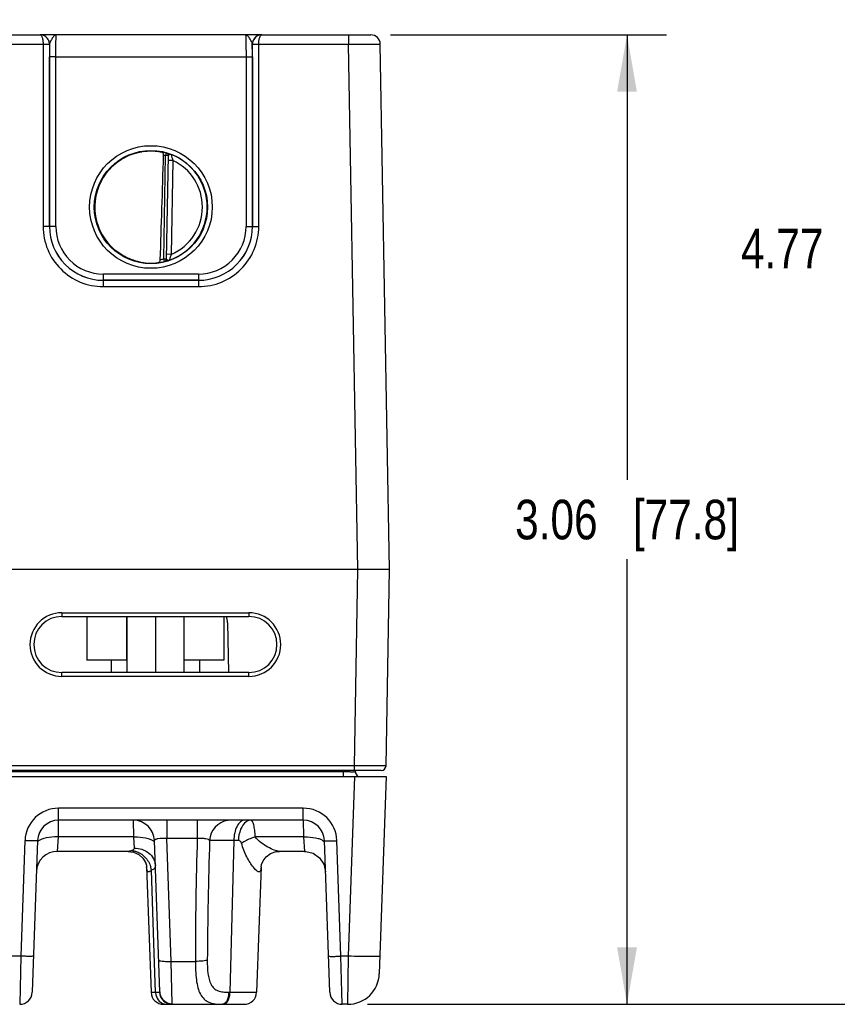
# Model space of a CAD drawing. Header units: inches. Extents: x 0 to 34, y 0 to 22.
# Tile 94 of 133: x 23.2 to 25.8, y 8.3 to 11.4. Entities that reach past the tile are written whole.
import ezdxf

# ---------------------------------------------------------------- set-up
doc = ezdxf.new("R2010")
doc.units = ezdxf.units.IN
doc.header["$LTSCALE"] = 1.87
doc.header["$MEASUREMENT"] = 0
doc.layers.get('0').update_dxf_attribs({"linetype": 'CONTINUOUS'})
doc.layers.add('02___PRT_ALL_AXES', color=7, linetype='CONTINUOUS')
doc.layers.add('DIMENSIONS', color=7, linetype='CONTINUOUS')
doc.styles.get("Standard").update_dxf_attribs({"font": 'txt', "width": 0.8})
doc.dimstyles.new('DIMSTYLE_1', dxfattribs={"dimtxt": 0.125, "dimasz": 0.18, "dimexe": 0.125, "dimexo": 0.0625, "dimgap": 0.0625, "dimtad": 0, "dimtih": 1, "dimtoh": 1, "dimzin": 4, "dimdsep": 46, "dimtxsty": 'STANDARD', "dimblk": '_FILLED', "dimblk1": '_FILLED', "dimblk2": '_FILLED', "dimcen": 0.09, "dimadec": 0, "dimazin": 0, "dimtp": 0.001, "dimtm": 0.001, "dimtfac": 1, "dimtofl": 0, "dimtmove": 0, "dimatfit": 3, "dimldrblk": '_FILLED', "dimfxl": 1, "dimtolj": 1, "dimtzin": 4, "dimarcsym": 0})

# ---------------------------------------------------------------- blocks, each defined once
blk = doc.blocks.new('_FILLED')
at = {"color": 0, "linetype": 'BYBLOCK'}
blk.add_solid([(0, 0), (-1, 0.174), (-1, -0.174)], dxfattribs=at)
blk = doc.blocks.new('*D16')
at = {"layer": 'DIMENSIONS', "color": 2, "linetype": 'CONTINUOUS'}
for p, q in [((24.3463, 11.3646), (25.2178, 11.3646)), ((25.0928, 11.3646), (25.0928, 9.9587)), ((25.0928, 8.3027), (25.0928, 9.7087)), ((24.2734, 8.3027), (25.2178, 8.3027))]:
    blk.add_line(p, q, dxfattribs=at)
at = {"layer": 'DIMENSIONS', "color": 2, "linetype": 'CONTINUOUS', "xscale": 0.18, "yscale": 0.18, "zscale": 0.18}
for p, rotation in [((25.0928, 11.3646), 90), ((25.0928, 8.3027), 270)]:
    blk.add_blockref('_FILLED', p, dxfattribs=dict(at, rotation=rotation))
at = {"layer": 'DIMENSIONS', "color": 2, "linetype": 'CONTINUOUS', "insert": (25.0928, 9.8962), "char_height": 0.125, "width": 1.125, "attachment_point": 2, "line_spacing_factor": 0.9}
blk.add_mtext('3.06{\\Ftxt.shx;\\W1.000000;\\H0.125000; }[77.8]', dxfattribs=at)
blk = doc.blocks.new('*D17')
at = {"layer": 'DIMENSIONS', "color": 2, "linetype": 'CONTINUOUS'}
for p, q in [((14.7719, 13.0761), (25.9678, 13.0761)), ((25.8428, 13.0761), (25.8428, 10.8144)), ((25.8428, 8.3027), (25.8428, 10.5644)), ((24.2734, 8.3027), (25.9678, 8.3027))]:
    blk.add_line(p, q, dxfattribs=at)
at = {"layer": 'DIMENSIONS', "color": 2, "linetype": 'CONTINUOUS', "xscale": 0.18, "yscale": 0.18, "zscale": 0.18}
for p, rotation in [((25.8428, 13.0761), 90), ((25.8428, 8.3027), 270)]:
    blk.add_blockref('_FILLED', p, dxfattribs=dict(at, rotation=rotation))
at = {"layer": 'DIMENSIONS', "color": 2, "linetype": 'CONTINUOUS', "insert": (25.8428, 10.7519), "char_height": 0.125, "width": 1.225, "attachment_point": 2, "line_spacing_factor": 0.9}
blk.add_mtext('4.77{\\Ftxt.shx;\\W1.000000;\\H0.125000; }[121.2]', dxfattribs=at)

msp = doc.modelspace()

# ---------------------------------------------------------------- linework, layer by layer
at = {"color": 7, "linetype": 'CONTINUOUS'}
for p, q in [((22.885, 11.3646), (23.2396, 11.3646)), ((23.9399, 11.3646), (23.2397, 11.3646)), ((23.2413, 11.3646), (23.2398, 11.3646)), ((23.94, 11.3646), (24.2838, 11.3646)), ((24.2138, 11.3646), (24.2138, 11.3348)), ((22.8752, 11.3348), (23.2494, 11.3348)), ((23.2494, 11.3348), (23.2494, 10.7593)), ((23.2494, 11.3348), (23.2694, 11.3348)), ((23.2494, 11.3347), (23.2684, 11.3347)), ((23.2684, 11.3347), (23.2694, 11.3346)), ((23.2697, 11.3346), (23.2694, 11.3346)), ((23.2694, 11.3346), (23.2694, 10.7592)), ((23.27, 11.3365), (23.2697, 11.3346)), ((23.9099, 11.3346), (23.9096, 11.3365)), ((23.9102, 11.3346), (23.9099, 11.3346)), ((23.9102, 11.3348), (23.9302, 11.3348)), ((23.9102, 11.3346), (23.9112, 11.3347)), ((23.9102, 10.7592), (23.9102, 11.3346)), ((23.9112, 11.3347), (23.9302, 11.3347)), ((23.9302, 11.3348), (24.2138, 11.3348)), ((23.9302, 10.7593), (23.9302, 11.3348)), ((24.2138, 11.3348), (24.3138, 11.3352)), ((24.2428, 9.6756), (24.2138, 11.3348)), ((24.3428, 9.6756), (24.3138, 11.3352)), ((23.2695, 10.7593), (23.2696, 11.2954)), ((23.2896, 11.2953), (23.2696, 11.2954)), ((23.2895, 10.7591), (23.2896, 11.2953)), ((23.2896, 11.2953), (23.89, 11.2953)), ((23.89, 11.2953), (23.91, 11.2954)), ((23.89, 11.2953), (23.8901, 10.7591)), ((23.91, 11.2954), (23.9101, 10.7593)), ((23.6306, 10.6568), (23.6363, 10.9831)), ((23.6384, 10.9906), (23.6363, 10.9831)), ((23.6441, 10.9829), (23.6363, 10.9831)), ((23.6384, 10.991), (23.6384, 10.9906)), ((23.6441, 10.9833), (23.6384, 10.6563)), ((23.6589, 10.9679), (23.6439, 10.9681)), ((23.6589, 10.9679), (23.6537, 10.6712)), ((23.2694, 10.7592), (23.2494, 10.7593)), ((23.2695, 10.7593), (23.2694, 10.7592)), ((23.2895, 10.7591), (23.2695, 10.7593)), ((23.8901, 10.7591), (23.9101, 10.7593)), ((23.9101, 10.7593), (23.9102, 10.7592)), ((23.9102, 10.7592), (23.9302, 10.7593)), ((23.6537, 10.6712), (23.6387, 10.6714)), ((23.6306, 10.6568), (23.6384, 10.6566)), ((23.6325, 10.6491), (23.6306, 10.6568)), ((23.6325, 10.6488), (23.635, 10.6492)), ((23.6325, 10.6491), (23.6325, 10.6488)), ((23.6384, 10.6563), (23.6388, 10.6554)), ((23.6388, 10.6554), (23.64, 10.6545)), ((23.7402, 10.6091), (23.4394, 10.6091)), ((23.4394, 10.6091), (23.4394, 10.5893)), ((23.7402, 10.6091), (23.7402, 10.5893)), ((23.4394, 10.5893), (23.4393, 10.5892)), ((23.4393, 10.5892), (23.7403, 10.5892)), ((23.4393, 10.5892), (23.4393, 10.5693)), ((23.7402, 10.5893), (23.4394, 10.5893)), ((23.7402, 10.5893), (23.7403, 10.5892)), ((23.7403, 10.5892), (23.7403, 10.5693)), ((23.4393, 10.5693), (23.7403, 10.5693)), ((24.2428, 9.6756), (15.4209, 9.6756)), ((24.232, 9.0563), (24.2428, 9.6756)), ((24.332, 9.0563), (24.3428, 9.6756)), ((23.3085, 9.5394), (23.8991, 9.5394)), ((23.3085, 9.5394), (23.3085, 9.5276)), ((23.3085, 9.5276), (23.8991, 9.5276)), ((23.3878, 9.5276), (23.3878, 9.3896)), ((23.513, 9.5276), (23.513, 9.3896)), ((23.5138, 9.5276), (23.5138, 9.3504)), ((23.6038, 9.5276), (23.6038, 9.3504)), ((23.6938, 9.5276), (23.6938, 9.3504)), ((23.8198, 9.5276), (23.8198, 9.3896)), ((23.8991, 9.5394), (23.8991, 9.5276)), ((23.5138, 9.3896), (23.3878, 9.3896)), ((23.4643, 9.3896), (23.4643, 9.3504)), ((23.8198, 9.3896), (23.6938, 9.3896)), ((23.7433, 9.3896), (23.7433, 9.3504)), ((23.8991, 9.3504), (23.3085, 9.3504)), ((23.3085, 9.3382), (23.3085, 9.3504)), ((23.8991, 9.3382), (23.3085, 9.3382)), ((23.8991, 9.3382), (23.8991, 9.3504)), ((24.232, 9.0563), (15.4207, 9.0563)), ((24.232, 9.0415), (24.232, 9.0563)), ((12.5547, 9.0219), (24.3326, 9.0219)), ((24.1962, 9.0365), (15.0869, 9.0365)), ((24.317, 9.0415), (15.4197, 9.0415)), ((24.1962, 9.0365), (24.1961, 9.0415)), ((24.1962, 9.0365), (24.1962, 9.0219)), ((24.2326, 9.0219), (24.2128, 8.4546)), ((24.2355, 9.0365), (24.2354, 9.0417)), ((24.3326, 9.0219), (24.3108, 8.3992)), ((24.0708, 8.9221), (23.2985, 8.9221)), ((23.2985, 8.8842), (23.2985, 8.9221)), ((24.0708, 8.8842), (24.0708, 8.9221)), ((23.2982, 8.8314), (23.2985, 8.8842)), ((24.0708, 8.8842), (23.2985, 8.8842)), ((23.5341, 8.8842), (23.5344, 8.8314)), ((23.6399, 8.8842), (23.6399, 8.8265)), ((23.7361, 8.8842), (23.7361, 8.8265)), ((24.0708, 8.8842), (24.0711, 8.8314)), ((23.1922, 8.8196), (23.1795, 8.4546)), ((23.2316, 8.8196), (23.2148, 8.3407)), ((23.295, 8.7857), (23.2982, 8.8314)), ((23.5344, 8.8314), (23.2982, 8.8314)), ((23.5344, 8.8314), (23.5368, 8.796)), ((23.6177, 8.342), (23.601, 8.8196)), ((23.7361, 8.8265), (23.6399, 8.8265)), ((23.6535, 8.4382), (23.6399, 8.8265)), ((23.8512, 8.8196), (23.8385, 8.3407)), ((23.8659, 8.8196), (23.8512, 8.8196)), ((24.0711, 8.8314), (23.9193, 8.8314)), ((24.0711, 8.8314), (24.0743, 8.7857)), ((24.1327, 8.8199), (24.1353, 8.8175)), ((24.1544, 8.3407), (24.1377, 8.8196)), ((24.1898, 8.4546), (24.1771, 8.8196)), ((23.518, 8.7857), (23.295, 8.7857)), ((23.518, 8.7857), (23.535, 8.7832)), ((23.535, 8.7832), (23.5515, 8.7754)), ((24.0743, 8.7857), (23.9956, 8.7857)), ((23.5719, 8.7517), (23.5722, 8.7512)), ((23.5758, 8.7401), (23.5763, 8.7367)), ((23.5763, 8.7365), (23.5901, 8.3407)), ((23.6002, 8.4642), (23.5914, 8.7258)), ((23.9373, 8.7365), (23.9235, 8.3407)), ((23.9373, 8.7364), (23.9374, 8.7368)), ((23.9374, 8.7368), (23.9374, 8.7372)), ((23.6043, 8.3407), (23.6002, 8.4642)), ((23.1795, 8.4546), (23.1098, 8.4546)), ((23.1795, 8.4546), (23.1755, 8.3027)), ((23.6535, 8.4382), (23.73, 8.4382)), ((23.657, 8.3044), (23.6535, 8.4382)), ((24.2128, 8.4546), (24.1898, 8.4546)), ((24.1938, 8.3027), (24.1898, 8.4546)), ((24.2128, 8.4546), (24.2109, 8.3027)), ((23.5901, 8.3407), (23.6043, 8.3407)), ((23.6043, 8.3407), (23.6171, 8.3406)), ((23.8353, 8.3406), (23.8385, 8.3407)), ((23.8385, 8.3407), (23.9235, 8.3407)), ((23.6295, 8.3027), (23.8842, 8.3027)), ((24.2109, 8.3027), (24.1938, 8.3027))]:
    msp.add_line(p, q, dxfattribs=at)
for points in [[(23.5515, 8.7754), (23.5639, 8.7643), (23.5716, 8.7524), (23.5753, 8.7424), (23.5757, 8.7408)], [(23.9373, 8.7364), (23.9374, 8.7373), (23.9388, 8.7443), (23.9438, 8.7559), (23.9534, 8.7683), (23.9676, 8.7787), (23.9853, 8.7848), (23.9956, 8.7857)], [(24.0743, 8.7857), (24.0789, 8.7856), (24.1024, 8.7795), (24.1222, 8.7655), (24.1357, 8.7452), (24.1411, 8.7215)], [(23.5722, 8.7512), (23.5755, 8.7416), (23.5758, 8.7401)], [(23.5757, 8.7408), (23.5763, 8.7371), (23.5763, 8.7364)], [(23.9374, 8.7372), (23.9387, 8.7439), (23.9388, 8.744)]]:
    msp.add_lwpolyline(points, dxfattribs=at)
for centre, radius in [((23.5898, 10.8208), 0.1937), ((23.5898, 10.8206), 0.1787)]:
    msp.add_circle(centre, radius, dxfattribs=at)
for centre, radius, start, end in [((23.2396, 11.3614), 0.00327, 87.8599, 89.9826), ((23.2397, 11.3347), 0.03, 86.0277, 89.9977), ((23.2397, 11.3346), 0.03, 82.5038, 86.0291), ((23.2397, 11.3347), 0.03, 0.2853, 82.4956), ((23.9399, 11.3347), 0.03, 97.5223, 179.7147), ((23.9399, 11.3346), 0.03, 94.3237, 97.5143), ((23.9399, 11.3346), 0.03, 90.0026, 94.3251), ((23.94, 11.3614), 0.00327, 90.0179, 92.1395), ((24.2838, 11.3346), 0.03, 1, 90), ((23.2394, 11.3346), 0.03, 359.9986, 0.2485), ((28.0628, 11.295), 4.7932, 179.5265, 179.9953), ((23.2398, 11.3346), 0.0299, 0, 0.29), ((23.9398, 11.3346), 0.0299, 179.71, 180), ((19.3724, 11.2961), 4.5376, 359.9915, 0.4867), ((23.9402, 11.3346), 0.03, 179.7515, 180.0014), ((23.5898, 10.8207), 0.1772, 97.5897, 260.4103), ((23.59, 10.8198), 0.1781, 97.6098, 99.3988), ((23.5898, 10.8209), 0.1766, 74.0133, 78.9223), ((23.5897, 10.8206), 0.169, 74.0143, 76.3145), ((23.6363, 10.9834), 0.00787, 359.0028, 74.0573), ((23.6363, 10.9831), 0.00787, 1.6021, 74.0232), ((23.6363, 10.9831), 0.00784, 359.0019, 1.612), ((23.5898, 10.8207), 0.1776, 359.9911, 68.799), ((23.9404, 11.0521), 0.2939, 192.9473, 196.6544), ((23.5898, 10.8207), 0.1626, 359.9909, 64.8568), ((23.5881, 10.8207), 0.1755, 180.0274, 181.9215), ((23.5898, 10.8207), 0.1776, 289.1913, 359.9989), ((23.5898, 10.8206), 0.1626, 293.1308, 0.0029), ((23.4393, 10.7593), 0.1899, 179.9889, 270.0019), ((23.4393, 10.7592), 0.1699, 179.9848, 270.0049), ((23.4394, 10.7593), 0.17, 179.9855, 269.9982), ((23.4394, 10.7591), 0.15, 179.9812, 270.0003), ((23.7402, 10.7593), 0.17, 270.0018, 0.0145), ((23.7402, 10.7591), 0.15, 269.9997, 0.0188), ((23.7403, 10.7593), 0.1899, 269.9981, 0.0111), ((23.7403, 10.7592), 0.1699, 269.9951, 0.0152), ((23.59, 10.8219), 0.1784, 259.0718, 260.3997), ((23.5885, 10.8119), 0.1683, 260.3451, 277.8085), ((23.5898, 10.8205), 0.1767, 277.0182, 283.9844), ((23.5897, 10.8208), 0.169, 280.1153, 283.9841), ((23.6306, 10.6564), 0.00787, 283.9402, 358.9971), ((23.6306, 10.6568), 0.00787, 283.9738, 356.3969), ((23.6306, 10.6568), 0.00784, 356.3871, 358.9981), ((23.3085, 9.4388), 0.1006, 90.0006, 269.9994), ((23.3085, 9.439), 0.0886, 90, 270), ((23.8991, 9.4388), 0.1006, 270.0003, 89.9997), ((23.8991, 9.439), 0.0886, 270, 90), ((24.317, 9.0565), 0.015, 270.0001, 359), ((24.2503, 9.0367), 0.0148, 181, 240.3333), ((23.2985, 8.8158), 0.1063, 90.0003, 177.9997), ((24.0708, 8.8158), 0.1063, 2.0026, 89.9973), ((23.2985, 8.8172), 0.0669, 90.0003, 177.9977), ((23.5341, 8.8172), 0.0669, 2, 90), ((23.8419, 8.8173), 0.0669, 98.0647, 177.9786), ((24.0708, 8.8172), 0.0669, 2.0112, 90), ((36.7115, 8.4304), 12.9815, 178.25135, 179.96552), ((39.9898, 8.321), 16.2225, 178.23871, 179.57212), ((23.295, 8.7188), 0.0669, 90, 177.64), ((23.5206, 8.7165), 0.0714, 7.5142, 16.5809), ((24.2109, 8.4027), 0.1, 270, 358), ((23.1755, 8.342), 0.0394, 269.9997, 357.9918), ((23.6295, 8.342), 0.0394, 182, 270), ((23.6459, 8.342), 0.0416, 181.8363, 184.9139), ((23.8842, 8.342), 0.0394, 270, 358), ((24.1938, 8.342), 0.0394, 182.0082, 270.0003), ((23.6407, 8.337), 0.0344, 251.9865, 256.4113), ((23.6567, 8.3438), 0.0393, 241.0957, 247.1547)]:
    msp.add_arc(centre, radius, start, end, dxfattribs=at)
msp.add_ellipse((23.6114, 13.578), major_axis=(0.078, 4.4688), ratio=0.01745, start_param=-2.283644, end_param=-2.189561, dxfattribs=at)
for points, knots in [([(23.2694, 11.3348), (23.2694, 11.3388), (23.2678, 11.3467), (23.261, 11.3567), (23.2511, 11.3632), (23.2434, 11.3646), (23.2396, 11.3646)], [0, 0, 0, 0, 0.256485, 0.508951, 0.756192, 1, 1, 1, 1]), ([(23.2397, 11.3646), (23.2404, 11.3646), (23.2418, 11.3641), (23.2436, 11.3622), (23.2452, 11.3595), (23.2466, 11.3558), (23.2478, 11.3514), (23.2491, 11.3443), (23.2494, 11.3387), (23.2494, 11.3348)], [0, 0, 0, 0, 0.058927, 0.132934, 0.228657, 0.347601, 0.48839, 0.647641, 1, 1, 1, 1]), ([(23.2911, 11.3646), (23.2902, 11.3646), (23.2881, 11.3642), (23.2852, 11.3623), (23.2824, 11.3594), (23.2795, 11.3557), (23.2767, 11.3513), (23.274, 11.3465), (23.2716, 11.3416), (23.2703, 11.3382), (23.27, 11.3365)], [0, 0, 0, 0, 0.078588, 0.169207, 0.278209, 0.406365, 0.550534, 0.704449, 0.858575, 1, 1, 1, 1]), ([(23.2896, 11.2953), (23.2896, 11.2998), (23.2896, 11.3087), (23.2897, 11.3215), (23.2898, 11.3317), (23.2899, 11.3392), (23.29, 11.3442), (23.2901, 11.3488), (23.2903, 11.3528), (23.2904, 11.3563), (23.2905, 11.3592), (23.2906, 11.3612), (23.2907, 11.3625), (23.2908, 11.3633), (23.2909, 11.3638), (23.291, 11.3643), (23.291, 11.3645), (23.2911, 11.3646), (23.2911, 11.3646)], [0, 0, 0, 0, 0.195368, 0.382973, 0.55569, 0.634386, 0.706958, 0.772718, 0.831042, 0.881376, 0.923246, 0.956259, 0.969347, 0.980118, 0.98855, 0.994633, 0.998383, 1, 1, 1, 1]), ([(23.8885, 11.3646), (23.8885, 11.3646), (23.8886, 11.3645), (23.8886, 11.3643), (23.8887, 11.3638), (23.8888, 11.3633), (23.8889, 11.3625), (23.889, 11.3612), (23.8891, 11.3592), (23.8892, 11.3563), (23.8893, 11.3528), (23.8895, 11.3488), (23.8896, 11.3442), (23.8897, 11.3392), (23.8898, 11.3317), (23.8899, 11.3215), (23.89, 11.3087), (23.89, 11.2998), (23.89, 11.2953)], [0, 0, 0, 0, 0.00163, 0.005392, 0.011478, 0.019909, 0.030679, 0.043767, 0.07678, 0.118649, 0.168982, 0.227304, 0.293062, 0.365632, 0.444325, 0.617036, 0.804634, 1, 1, 1, 1]), ([(23.9096, 11.3365), (23.9093, 11.3382), (23.908, 11.3416), (23.9056, 11.3465), (23.9029, 11.3513), (23.9001, 11.3557), (23.8972, 11.3594), (23.8944, 11.3623), (23.8915, 11.3642), (23.8894, 11.3646), (23.8885, 11.3646)], [0, 0, 0, 0, 0.141441, 0.295582, 0.449506, 0.593675, 0.721824, 0.830811, 0.921417, 1, 1, 1, 1]), ([(23.94, 11.3646), (23.9362, 11.3646), (23.9285, 11.3632), (23.9186, 11.3567), (23.9118, 11.3467), (23.9102, 11.3388), (23.9102, 11.3348)], [0, 0, 0, 0, 0.243807, 0.491046, 0.743515, 1, 1, 1, 1]), ([(23.9302, 11.3348), (23.9302, 11.3387), (23.9305, 11.3443), (23.9318, 11.3514), (23.933, 11.3558), (23.9344, 11.3595), (23.936, 11.3622), (23.9378, 11.3641), (23.9392, 11.3646), (23.9399, 11.3646)], [0, 0, 0, 0, 0.35236, 0.511612, 0.652403, 0.771347, 0.867068, 0.941073, 1, 1, 1, 1]), ([(23.4126, 10.8222), (23.4127, 10.8325), (23.4147, 10.8532), (23.423, 10.8831), (23.4364, 10.9112), (23.4545, 10.9365), (23.4767, 10.9583), (23.5023, 10.9758), (23.5306, 10.9887), (23.5507, 10.9938), (23.5609, 10.9955)], [0, 0, 0, 0, 0.124994, 0.249987, 0.374981, 0.49998, 0.624979, 0.749984, 0.87499, 1, 1, 1, 1]), ([(23.5664, 10.9964), (23.5717, 10.9971), (23.5908, 10.9987), (23.6102, 10.9971), (23.6237, 10.9942)], [0, 0, 0, 0, 0.279236, 1, 1, 1, 1]), ([(23.6297, 10.9848), (23.6297, 10.986), (23.6295, 10.9883), (23.6282, 10.9912), (23.6262, 10.9933), (23.6246, 10.994), (23.6237, 10.9942)], [0, 0, 0, 0, 0.29813, 0.561485, 0.78951, 1, 1, 1, 1]), ([(23.654, 10.9863), (23.653, 10.9867), (23.6509, 10.9874), (23.648, 10.9884), (23.6453, 10.9892), (23.643, 10.9899), (23.6414, 10.9904), (23.6403, 10.9907), (23.6396, 10.9908), (23.6392, 10.9909), (23.6388, 10.991), (23.6386, 10.991), (23.6384, 10.991), (23.6384, 10.991)], [0, 0, 0, 0, 0.209002, 0.401143, 0.572522, 0.719607, 0.838965, 0.887207, 0.927301, 0.958883, 0.981641, 0.995322, 1, 1, 1, 1]), ([(23.654, 10.9863), (23.653, 10.9866), (23.6513, 10.9867), (23.6492, 10.9862), (23.6477, 10.9858), (23.6463, 10.9853), (23.645, 10.9847), (23.6442, 10.9839), (23.6441, 10.9833)], [0, 0, 0, 0, 0.296253, 0.448699, 0.596767, 0.731961, 0.846449, 1, 1, 1, 1]), ([(23.5562, 10.6468), (23.5465, 10.6487), (23.5272, 10.6541), (23.5002, 10.6669), (23.4757, 10.6841), (23.4544, 10.7052), (23.437, 10.7295), (23.4238, 10.7564), (23.4154, 10.7851), (23.4131, 10.8049), (23.4127, 10.8148)], [0, 0, 0, 0, 0.125009, 0.250015, 0.37502, 0.500019, 0.625017, 0.750011, 0.875004, 1, 1, 1, 1]), ([(23.6537, 10.6712), (23.653, 10.6691), (23.651, 10.6631), (23.6493, 10.657), (23.6482, 10.653)], [0, 0, 0, 0, 0.346233, 1, 1, 1, 1]), ([(23.6114, 10.6452), (23.6123, 10.6453), (23.6143, 10.6459), (23.6169, 10.6478), (23.6188, 10.6507), (23.6194, 10.6531), (23.6194, 10.6544)], [0, 0, 0, 0, 0.224287, 0.456533, 0.713042, 1, 1, 1, 1]), ([(23.635, 10.6492), (23.6362, 10.6495), (23.6385, 10.6509), (23.6397, 10.6532), (23.64, 10.6545)], [0, 0, 0, 0, 0.490097, 1, 1, 1, 1]), ([(23.635, 10.6492), (23.6369, 10.6496), (23.6413, 10.6507), (23.6457, 10.6521), (23.6482, 10.653)], [0, 0, 0, 0, 0.415281, 1, 1, 1, 1]), ([(23.64, 10.6545), (23.6406, 10.6542), (23.6418, 10.6536), (23.6445, 10.6528), (23.6468, 10.6525), (23.6482, 10.653)], [0, 0, 0, 0, 0.226855, 0.484828, 1, 1, 1, 1]), ([(24.3428, 9.6756), (24.3426, 9.6756), (24.342, 9.6756), (24.3395, 9.6756), (24.334, 9.6755), (24.3249, 9.6755), (24.3069, 9.6754), (24.2856, 9.6754), (24.2653, 9.6755), (24.2526, 9.6755), (24.2461, 9.6756), (24.2428, 9.6756)], [0, 0, 0, 0, 0.004826, 0.01923, 0.076142, 0.168554, 0.292918, 0.617335, 0.804919, 0.901987, 1, 1, 1, 1]), ([(24.332, 9.0563), (24.332, 9.0562), (24.3319, 9.0563), (24.3319, 9.0562), (24.3317, 9.0562), (24.3315, 9.0562), (24.3312, 9.0562), (24.3307, 9.0562), (24.33, 9.0562), (24.3289, 9.0562), (24.3276, 9.0562), (24.3261, 9.0562), (24.3236, 9.0562), (24.3199, 9.0562), (24.3149, 9.0562), (24.3091, 9.0561), (24.3025, 9.0561), (24.2952, 9.0561), (24.2844, 9.0562), (24.2698, 9.0562), (24.2513, 9.0562), (24.2385, 9.0562), (24.232, 9.0563)], [0, 0, 0, 0, 0.000309, 0.001216, 0.002722, 0.004829, 0.007536, 0.010839, 0.019232, 0.029986, 0.043077, 0.058473, 0.076137, 0.118094, 0.168544, 0.227001, 0.292904, 0.365616, 0.444439, 0.617324, 0.804913, 1, 1, 1, 1]), ([(24.2355, 9.0365), (24.2355, 9.0364), (24.2351, 9.0365), (24.2347, 9.0364), (24.2337, 9.0364), (24.2318, 9.0363), (24.2284, 9.0364), (24.2236, 9.0363), (24.2177, 9.0364), (24.2085, 9.0364), (24.2012, 9.0364), (24.1962, 9.0365)], [0, 0, 0, 0, 0.004927, 0.019406, 0.043294, 0.076408, 0.168846, 0.293238, 0.444695, 0.61748, 1, 1, 1, 1]), ([(23.8857, 8.8842), (23.8811, 8.8842), (23.8706, 8.8795), (23.8602, 8.8644), (23.8531, 8.8437), (23.8514, 8.8279), (23.8512, 8.8196)], [0, 0, 0, 0, 0.17497, 0.400099, 0.682156, 1, 1, 1, 1]), ([(23.8908, 8.8793), (23.8826, 8.8738), (23.8699, 8.8539), (23.8662, 8.8318), (23.8659, 8.8196)], [0, 0, 0, 0, 0.44557, 1, 1, 1, 1]), ([(23.9057, 8.8842), (23.9044, 8.8842), (23.8991, 8.8837), (23.8941, 8.8815), (23.8908, 8.8793)], [0, 0, 0, 0, 0.240977, 1, 1, 1, 1]), ([(23.9193, 8.8314), (23.9189, 8.8386), (23.9178, 8.8515), (23.9155, 8.8663), (23.9127, 8.8756), (23.9106, 8.8807), (23.9077, 8.8842), (23.9057, 8.8842)], [0, 0, 0, 0, 0.38432, 0.689837, 0.805392, 0.894271, 1, 1, 1, 1]), ([(23.2316, 8.8196), (23.2316, 8.8193), (23.23, 8.8194), (23.2283, 8.819), (23.2244, 8.819), (23.2197, 8.819), (23.2138, 8.819), (23.2045, 8.8192), (23.1972, 8.8194), (23.1922, 8.8196)], [0, 0, 0, 0, 0.020389, 0.077486, 0.169968, 0.294095, 0.445312, 0.617961, 1, 1, 1, 1]), ([(23.2512, 8.8265), (23.2476, 8.8254), (23.2414, 8.8232), (23.2358, 8.8196), (23.234, 8.8175)], [0, 0, 0, 0, 0.57259, 1, 1, 1, 1]), ([(23.2982, 8.8314), (23.2939, 8.8315), (23.2781, 8.8315), (23.2622, 8.8297), (23.2512, 8.8265)], [0, 0, 0, 0, 0.272895, 1, 1, 1, 1]), ([(23.5344, 8.8314), (23.5387, 8.8315), (23.5544, 8.8315), (23.5704, 8.8297), (23.5814, 8.8265)], [0, 0, 0, 0, 0.272899, 1, 1, 1, 1]), ([(23.5814, 8.8265), (23.585, 8.8254), (23.5911, 8.8232), (23.5967, 8.8196), (23.5986, 8.8175)], [0, 0, 0, 0, 0.572613, 1, 1, 1, 1]), ([(23.6399, 8.8265), (23.6306, 8.8271), (23.6195, 8.8272), (23.6074, 8.8244), (23.6035, 8.823), (23.6009, 8.821), (23.601, 8.8196)], [0, 0, 0, 0, 0.687887, 0.806691, 0.896773, 1, 1, 1, 1]), ([(23.775, 8.8196), (23.7748, 8.8211), (23.7704, 8.8239), (23.7624, 8.8256), (23.7502, 8.8269), (23.741, 8.8268), (23.7361, 8.8265)], [0, 0, 0, 0, 0.110424, 0.322731, 0.63247, 1, 1, 1, 1]), ([(23.8512, 8.8196), (23.8411, 8.8197), (23.8231, 8.8198), (23.7998, 8.8201), (23.7846, 8.8197), (23.7772, 8.82), (23.775, 8.8196)], [0, 0, 0, 0, 0.399366, 0.710569, 0.914866, 1, 1, 1, 1]), ([(23.8758, 8.8116), (23.8752, 8.8139), (23.8727, 8.8182), (23.868, 8.8196), (23.8659, 8.8196)], [0, 0, 0, 0, 0.526709, 1, 1, 1, 1]), ([(23.9193, 8.8314), (23.9153, 8.8301), (23.9002, 8.8249), (23.8857, 8.818), (23.8758, 8.8116)], [0, 0, 0, 0, 0.263549, 1, 1, 1, 1]), ([(23.9373, 8.7364), (23.9372, 8.7342), (23.937, 8.7304), (23.9359, 8.7255), (23.934, 8.7218), (23.9304, 8.7208), (23.9266, 8.7223), (23.9204, 8.727), (23.9122, 8.7365), (23.902, 8.7511), (23.888, 8.7758), (23.8796, 8.7967), (23.8758, 8.8116)], [0, 0, 0, 0, 0.0518, 0.09148, 0.119777, 0.143221, 0.172835, 0.21358, 0.32641, 0.470514, 0.634997, 1, 1, 1, 1]), ([(23.9956, 8.7857), (23.9899, 8.7857), (23.9772, 8.79), (23.9581, 8.7992), (23.9374, 8.8125), (23.9244, 8.8242), (23.9193, 8.8314)], [0, 0, 0, 0, 0.186465, 0.431528, 0.70677, 1, 1, 1, 1]), ([(24.0711, 8.8314), (24.0754, 8.8315), (24.0912, 8.8315), (24.1071, 8.8297), (24.1181, 8.8265)], [0, 0, 0, 0, 0.272899, 1, 1, 1, 1]), ([(24.1181, 8.8265), (24.1196, 8.8261), (24.1247, 8.8244), (24.1296, 8.8221), (24.1327, 8.8199)], [0, 0, 0, 0, 0.289098, 1, 1, 1, 1]), ([(24.1377, 8.8196), (24.1377, 8.8193), (24.1393, 8.8194), (24.141, 8.819), (24.1449, 8.819), (24.1496, 8.819), (24.1555, 8.819), (24.1648, 8.8192), (24.172, 8.8194), (24.1771, 8.8196)], [0, 0, 0, 0, 0.020389, 0.077486, 0.169968, 0.294095, 0.445312, 0.617961, 1, 1, 1, 1]), ([(23.53, 8.7881), (23.5289, 8.7877), (23.525, 8.7866), (23.5209, 8.7857), (23.518, 8.7857)], [0, 0, 0, 0, 0.282276, 1, 1, 1, 1]), ([(23.5368, 8.796), (23.5369, 8.7943), (23.5356, 8.7902), (23.5319, 8.7887), (23.53, 8.7881)], [0, 0, 0, 0, 0.456024, 1, 1, 1, 1]), ([(23.53, 8.7881), (23.5337, 8.7877), (23.5488, 8.7847), (23.5626, 8.7761), (23.5707, 8.7679)], [0, 0, 0, 0, 0.244663, 1, 1, 1, 1]), ([(23.5368, 8.796), (23.5532, 8.7961), (23.5787, 8.7883), (23.5993, 8.7637), (23.6034, 8.7487), (23.6037, 8.7414)], [0, 0, 0, 0, 0.522494, 0.766899, 1, 1, 1, 1]), ([(23.6037, 8.7414), (23.6038, 8.7381), (23.6017, 8.7306), (23.5949, 8.7271), (23.5914, 8.7258)], [0, 0, 0, 0, 0.46314, 1, 1, 1, 1]), ([(23.5914, 8.7258), (23.5903, 8.7249), (23.5883, 8.7233), (23.5853, 8.7216), (23.5825, 8.7209), (23.5789, 8.7222), (23.5768, 8.7284), (23.5764, 8.7333), (23.5763, 8.7364)], [0, 0, 0, 0, 0.152567, 0.274779, 0.369386, 0.450938, 0.661345, 1, 1, 1, 1]), ([(23.2188, 8.4546), (23.2188, 8.4544), (23.2173, 8.4545), (23.2155, 8.4541), (23.2117, 8.4541), (23.207, 8.454), (23.201, 8.4541), (23.1918, 8.4543), (23.1845, 8.4545), (23.1795, 8.4546)], [0, 0, 0, 0, 0.020389, 0.077485, 0.169968, 0.294095, 0.445312, 0.61796, 1, 1, 1, 1]), ([(23.6141, 8.4423), (23.6142, 8.4419), (23.6153, 8.4409), (23.6191, 8.4397), (23.6271, 8.4386), (23.6392, 8.438), (23.6485, 8.438), (23.6535, 8.4382)], [0, 0, 0, 0, 0.032419, 0.093366, 0.309008, 0.626514, 1, 1, 1, 1]), ([(23.7678, 8.4422), (23.7661, 8.4413), (23.7613, 8.4403), (23.7488, 8.4386), (23.7379, 8.4382), (23.73, 8.4382)], [0, 0, 0, 0, 0.147999, 0.379667, 1, 1, 1, 1]), ([(23.73, 8.4382), (23.73, 8.4187), (23.7309, 8.3906), (23.7372, 8.3559), (23.7448, 8.3349), (23.7566, 8.3185), (23.7732, 8.3081), (23.7933, 8.3033), (23.8076, 8.3027), (23.8153, 8.3027)], [0, 0, 0, 0, 0.314555, 0.450403, 0.568027, 0.670846, 0.769579, 0.876994, 1, 1, 1, 1]), ([(23.7678, 8.4422), (23.7677, 8.4282), (23.7683, 8.4078), (23.7727, 8.3821), (23.7785, 8.3657), (23.7881, 8.3526), (23.8018, 8.3445), (23.8179, 8.341), (23.8293, 8.3406), (23.8353, 8.3406)], [0, 0, 0, 0, 0.293726, 0.427244, 0.547414, 0.655463, 0.760692, 0.87425, 1, 1, 1, 1]), ([(24.1505, 8.4546), (24.1505, 8.4544), (24.152, 8.4545), (24.1537, 8.4541), (24.1576, 8.4541), (24.1623, 8.454), (24.1682, 8.4541), (24.1775, 8.4543), (24.1848, 8.4545), (24.1898, 8.4546)], [0, 0, 0, 0, 0.020389, 0.077486, 0.169968, 0.294095, 0.445312, 0.617961, 1, 1, 1, 1]), ([(24.3128, 8.4546), (24.3128, 8.4544), (24.3119, 8.4542), (24.3106, 8.454), (24.3081, 8.4537), (24.3032, 8.4534), (24.2948, 8.4532), (24.2826, 8.4532), (24.2676, 8.4533), (24.2441, 8.4537), (24.2256, 8.4542), (24.2128, 8.4546)], [0, 0, 0, 0, 0.005911, 0.020689, 0.044676, 0.077779, 0.170232, 0.294319, 0.445488, 0.618082, 1, 1, 1, 1]), ([(23.6044, 8.3384), (23.6051, 8.3309), (23.6103, 8.316), (23.6232, 8.3066), (23.63, 8.3043)], [0, 0, 0, 0, 0.512056, 1, 1, 1, 1]), ([(23.6171, 8.3406), (23.6174, 8.3406), (23.6177, 8.3413), (23.6177, 8.3418), (23.6177, 8.342)], [0, 0, 0, 0, 0.619253, 1, 1, 1, 1]), ([(23.6171, 8.3406), (23.6174, 8.3308), (23.6261, 8.3107), (23.6465, 8.3027), (23.6563, 8.3027)], [0, 0, 0, 0, 0.50069, 1, 1, 1, 1]), ([(23.6177, 8.342), (23.6179, 8.3354), (23.6219, 8.3221), (23.6319, 8.3126), (23.6377, 8.3094)], [0, 0, 0, 0, 0.498829, 1, 1, 1, 1]), ([(23.8353, 8.3406), (23.8352, 8.3322), (23.8332, 8.3183), (23.824, 8.3049), (23.8185, 8.3032)], [0, 0, 0, 0, 0.590444, 1, 1, 1, 1]), ([(23.8385, 8.3407), (23.8384, 8.3357), (23.8372, 8.3264), (23.8332, 8.3124), (23.825, 8.3027), (23.8192, 8.3027)], [0, 0, 0, 0, 0.326212, 0.61508, 1, 1, 1, 1]), ([(23.6563, 8.3027), (23.6567, 8.3027), (23.657, 8.3035), (23.657, 8.3041), (23.657, 8.3044)], [0, 0, 0, 0, 0.613379, 1, 1, 1, 1])]:
    msp.add_open_spline(points, degree=3, knots=knots, dxfattribs=at)
for points in [[(23.5707, 8.7679), (23.5791, 8.7593), (23.5856, 8.7484), (23.589, 8.7369)], [(23.6326, 8.3036), (23.6351, 8.303), (23.6377, 8.3027), (23.6403, 8.3027)], [(23.6414, 8.3076), (23.6463, 8.3055), (23.6517, 8.3044), (23.657, 8.3044)], [(23.8185, 8.3032), (23.8174, 8.3028), (23.8164, 8.3027), (23.8153, 8.3027)]]:
    msp.add_open_spline(points, degree=3, dxfattribs=at)
at = {"layer": '02___PRT_ALL_AXES', "color": 7, "linetype": 'CONTINUOUS'}
msp.add_line((23.8318, 9.5076), (23.8346, 9.3504), dxfattribs=at)
for centre, radius, start, end in [((23.7728, 9.5066), 0.0591, 1, 20.8707), ((23.7739, 9.507), 0.0579, 18.6221, 20.8877)]:
    msp.add_arc(centre, radius, start, end, dxfattribs=at)

# ---------------------------------------------------------------- dimensions: what is measured, and where the dimension line sits
at = {"layer": 'DIMENSIONS', "color": 2, "linetype": 'CONTINUOUS'}
for base, p2, picture, middle in [((25.8428, 13.0761), (14.7094, 13.0761), '*D17', (25.8428, 10.6894)), ((25.0928, 11.3646), (24.2838, 11.3646), '*D16', (25.0928, 9.8337))]:
    dim = msp.add_linear_dim(base=base, p1=(24.2109, 8.3027), p2=p2, angle=90, dimstyle='DIMSTYLE_1', dxfattribs=at)
    dim.commit()
    dim.dimension.update_dxf_attribs({"geometry": picture, "text_midpoint": middle, "dimtype": 160})

doc.saveas('drawing.dxf')
